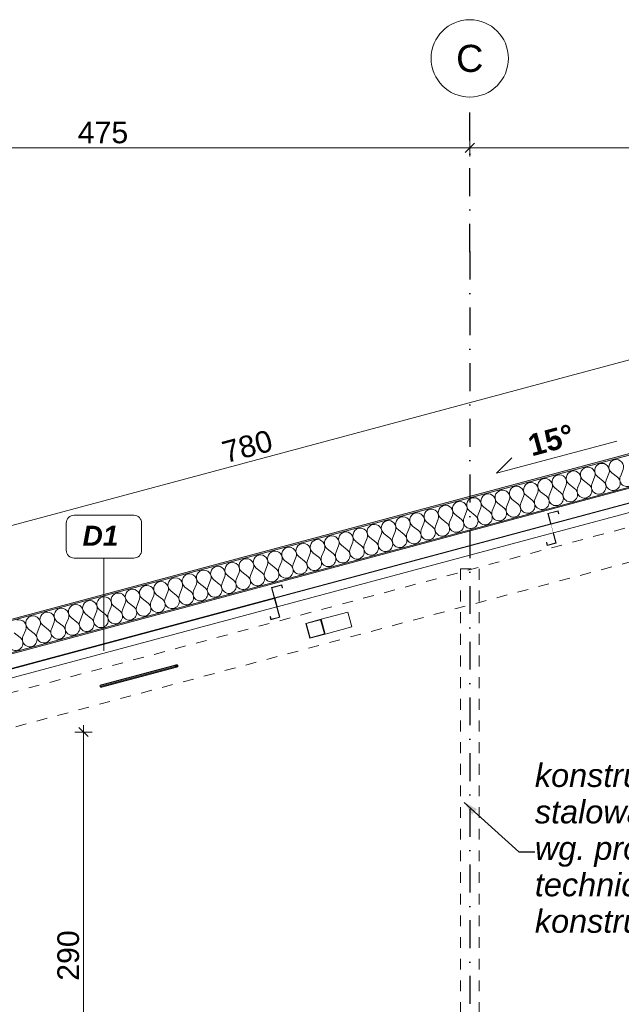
# Model space of a CAD drawing. Header units: millimetres. Extents: x -12989 to 381814, y -50461 to 30884.
# Tile 54 of 111: x 365624 to 369516, y -41825 to -35461. Entities that reach past the tile are written whole.
import ezdxf
from ezdxf.enums import TextEntityAlignment as Align

# ---------------------------------------------------------------- set-up
doc = ezdxf.new("R2010")
doc.units = ezdxf.units.MM
doc.header["$MEASUREMENT"] = 0
for name, pattern in [('Kropki i Kreski', [360, 180, -90, 0, -90]), ('Przerywana Krótka I 01 I WSC', [140, 70, -70]), ('Wipeout_Contour', [1000, 0, -1000])]:
    doc.linetypes.add(name, pattern=pattern)
for name, color, linetype, lineweight in [('0_Nr_pióra__1', 7, 'Continuous', 13), ('0_Nr_pióra__223', 7, 'Continuous', 13), ('0_Nr_pióra__41', 7, 'Continuous', 15), ('A_OZN_ODNOSNIKI_Nr_pióra__6', 7, 'Continuous', 13), ('A_OZN_ODNOSNIKI_Nr_pióra__85', 7, 'Continuous', 13), ('A_OZN_OPIS_Nr_pióra__1', 7, 'Continuous', 13), ('AS_Belki.Import IFC_Nr_pióra__1', 7, 'Continuous', 13), ('AS_Belki.Import IFC_Nr_pióra__90', 7, 'Continuous', 13), ('Nowe_A__DACHY_Nr_pióra__52', 7, 'Continuous', 15), ('Nowe_A__DACHY_Nr_pióra__72', 7, 'Continuous', 13), ('Nowe_A_OZN_ODNOSNIKI_Nr_pióra__6', 7, 'Continuous', 13), ('Nowe_A_OZN_ODNOSNIKI_Nr_pióra__85', 7, 'Continuous', 13), ('Nowe_A_WYM_Nr_pióra__1', 7, 'Continuous', 13), ('Nowe_A_WYM_Nr_pióra__45', 7, 'Continuous', 15), ('Nowe_A_WYM_Nr_pióra__85', 7, 'Continuous', 13), ('Nowe_Warstwa IFC.Import IFC_Nr_pióra__1', 7, 'Continuous', 13), ('Nowe_Warstwa IFC.Import IFC_Nr_pióra__25', 7, 'Continuous', 25), ('Nowe_Warstwa IFC.Import IFC_Nr_pióra__7', 7, 'Continuous', 13)]:
    doc.layers.add(name, color=color, linetype=linetype, lineweight=lineweight)
for name, color, linetype in [('A_OZN_ODNOSNIKI', 7, 'Continuous'), ('AS_Belki.Import IFC', 7, 'Continuous'), ('Nowe_A__DACHY', 7, 'Continuous'), ('Nowe_A_WYM', 7, 'Continuous'), ('Nowe_Warstwa IFC.Import IFC', 7, 'Continuous')]:
    doc.layers.add(name, color=color, linetype=linetype)
doc.layers.add('Nowe_A__DACHY_Nr_pióra__162', color=7, linetype='Continuous', lineweight=5, true_color=0x6a6a6a)
doc.layers.add('Nowe_A__DACHY_Nr_pióra__174', color=7, linetype='Continuous', lineweight=5, true_color=0x6a6a6a)
doc.styles.add('STYL_AUTOMATYCZNY_1', font='arial.ttf')
doc.styles.add('STYL_AUTOMATYCZNY_2', font='arial.ttf')
doc.styles.add('STYL_AUTOMATYCZNY_4', font='arial.ttf')
doc.styles.add('STYL_AUTOMATYCZNY_7', font='arial.ttf')
doc.styles.add('STYL_AUTOMATYCZNY_8', font='arial.ttf')
doc.dimstyles.new('STYL_AUTOMATYCZNY__1', dxfattribs={"dimtxt": 139.999998, "dimasz": 57, "dimexe": 0.18, "dimexo": 0.0625, "dimgap": 0, "dimtad": 1, "dimtih": 1, "dimtoh": 1, "dimdec": 0, "dimlfac": 0.1, "dimzin": 0, "dimdsep": 46, "dimtxsty": 'STYL_AUTOMATYCZNY_4', "dimblk": 'ARROWHEAD_6', "dimblk1": 'ARROWHEAD_6', "dimblk2": 'ARROWHEAD_6', "dimcen": 0.09, "dimse1": 1, "dimse2": 1, "dimclrd": 7, "dimclre": 7, "dimclrt": 7, "dimadec": 0, "dimazin": 0, "dimtfac": 1, "dimtdec": 4, "dimtmove": 0, "dimatfit": 3, "dimfxl": 0, "dimtolj": 1, "dimtzin": 0, "dimarcsym": 0})
doc.dimstyles.new('STYL_AUTOMATYCZNY__2', dxfattribs={"dimtxt": 139.999998, "dimasz": 57, "dimexe": 0.18, "dimexo": 0.0625, "dimgap": 0, "dimtad": 1, "dimdec": 0, "dimlfac": 0.1, "dimzin": 0, "dimdsep": 46, "dimtxsty": 'STYL_AUTOMATYCZNY_4', "dimblk": 'ARROWHEAD_6', "dimblk1": 'ARROWHEAD_6', "dimblk2": 'ARROWHEAD_6', "dimcen": 0.09, "dimse1": 1, "dimse2": 1, "dimclrd": 7, "dimclre": 7, "dimclrt": 7, "dimadec": 0, "dimazin": 0, "dimtfac": 1, "dimtdec": 4, "dimtmove": 0, "dimatfit": 3, "dimfxl": 0, "dimtolj": 1, "dimtzin": 0, "dimarcsym": 0})
doc.dimstyles.new('STYL_AUTOMATYCZNY__3', dxfattribs={"dimtxt": 0.18, "dimasz": 91.2, "dimexe": 0.18, "dimexo": 0.0625, "dimgap": 0, "dimtad": 0, "dimtih": 1, "dimtoh": 1, "dimdec": 4, "dimzin": 0, "dimdsep": 46, "dimcen": 0.09, "dimadec": 0, "dimazin": 0, "dimtfac": 1, "dimtdec": 4, "dimtmove": 0, "dimatfit": 3, "dimldrblk": 'ARROWHEAD_5', "dimfxl": 0, "dimtolj": 1, "dimtzin": 0, "dimarcsym": 0})

# ---------------------------------------------------------------- blocks, each defined once
blk = doc.blocks.new('*X101', base_point=(363535.4, -45960.6))
at = {"layer": 'Nowe_A__DACHY_Nr_pióra__174', "color": 251, "linetype": 'Continuous', "lineweight": 5, "true_color": 0x6a6a6a}
for p, q in [((369509.4, -38413.2), (369527.1, -38369)), ((369307, -38467.4), (369269.5, -38438)), ((369325.4, -38462.5), (369343.1, -38418.3)), ((369399, -38442.8), (369361.5, -38413.4)), ((369417.4, -38437.8), (369435.1, -38393.6)), ((369491, -38418.1), (369453.5, -38388.7)), ((369049.4, -38536.4), (369067.1, -38492.2)), ((369123, -38516.7), (369085.5, -38487.3)), ((369141.4, -38511.8), (369159.1, -38467.6)), ((369215, -38492.1), (369177.5, -38462.7)), ((369233.4, -38487.1), (369251.1, -38442.9)), ((368773.4, -38610.4), (368791.2, -38566.2)), ((368847, -38590.7), (368809.5, -38561.2)), ((368865.4, -38585.7), (368883.1, -38541.5)), ((368939, -38566), (368901.5, -38536.6)), ((368957.4, -38561.1), (368975.1, -38516.9)), ((369031, -38541.4), (368993.5, -38511.9)), ((368589.4, -38659.7), (368607.2, -38615.5)), ((368663, -38639.9), (368625.6, -38610.5)), ((368681.4, -38635), (368699.2, -38590.8)), ((368755, -38615.3), (368717.6, -38585.9)), ((368313.4, -38733.6), (368331.2, -38689.4)), ((368387, -38713.9), (368349.6, -38684.5)), ((368405.4, -38709), (368423.2, -38664.8)), ((368479, -38689.2), (368441.6, -38659.8)), ((368497.4, -38684.3), (368515.2, -38640.1)), ((368571, -38664.6), (368533.6, -38635.2)), ((368111.1, -38787.8), (368073.6, -38758.4)), ((368129.5, -38782.9), (368147.2, -38738.7)), ((368203.1, -38763.2), (368165.6, -38733.8)), ((368221.5, -38758.3), (368239.2, -38714.1)), ((368295, -38738.5), (368257.6, -38709.1)), ((367853.5, -38856.9), (367871.2, -38812.7)), ((367927.1, -38837.1), (367889.6, -38807.7)), ((367945.5, -38832.2), (367963.2, -38788)), ((368019.1, -38812.5), (367981.6, -38783.1)), ((368037.5, -38807.6), (368055.2, -38763.4)), ((367651.1, -38911.1), (367613.6, -38881.7)), ((367669.5, -38906.2), (367687.2, -38862)), ((367743.1, -38886.4), (367705.6, -38857)), ((367761.5, -38881.5), (367779.2, -38837.3)), ((367835.1, -38861.8), (367797.6, -38832.4)), ((367393.5, -38980.1), (367411.3, -38935.9)), ((367467.1, -38960.4), (367429.7, -38931)), ((367485.5, -38955.5), (367503.2, -38911.3)), ((367559.1, -38935.7), (367521.6, -38906.3)), ((367577.5, -38930.8), (367595.2, -38886.6)), ((367117.5, -39054.1), (367135.3, -39009.9)), ((367191.1, -39034.3), (367153.7, -39004.9)), ((367209.5, -39029.4), (367227.3, -38985.2)), ((367283.1, -39009.7), (367245.7, -38980.3)), ((367301.5, -39004.8), (367319.3, -38960.6)), ((367375.1, -38985), (367337.7, -38955.6)), ((366933.6, -39103.4), (366951.3, -39059.2)), ((367007.1, -39083.6), (366969.7, -39054.2)), ((367025.5, -39078.7), (367043.3, -39034.5)), ((367099.1, -39059), (367061.7, -39029.6)), ((366657.6, -39177.3), (366675.3, -39133.1)), ((366731.2, -39157.6), (366693.7, -39128.2)), ((366749.6, -39152.7), (366767.3, -39108.5)), ((366823.2, -39132.9), (366785.7, -39103.5)), ((366841.6, -39128), (366859.3, -39083.8)), ((366915.2, -39108.3), (366877.7, -39078.9)), ((366455.2, -39231.5), (366417.7, -39202.1)), ((366473.6, -39226.6), (366491.3, -39182.4)), ((366547.2, -39206.9), (366509.7, -39177.5)), ((366565.6, -39202), (366583.3, -39157.8)), ((366639.2, -39182.2), (366601.7, -39152.8)), ((366197.6, -39300.6), (366215.3, -39256.4)), ((366271.2, -39280.8), (366233.7, -39251.4)), ((366289.6, -39275.9), (366307.3, -39231.7)), ((366363.2, -39256.2), (366325.7, -39226.8)), ((366381.6, -39251.3), (366399.3, -39207.1)), ((365921.6, -39374.5), (365939.4, -39330.3)), ((365995.2, -39354.8), (365957.8, -39325.4)), ((366013.6, -39349.9), (366031.4, -39305.7)), ((366087.2, -39330.1), (366049.8, -39300.7)), ((366105.6, -39325.2), (366123.4, -39281)), ((366179.2, -39305.5), (366141.8, -39276.1)), ((365737.6, -39423.8), (365755.4, -39379.6)), ((365811.2, -39404.1), (365773.8, -39374.7)), ((365829.6, -39399.2), (365847.4, -39355)), ((365903.2, -39379.4), (365865.8, -39350)), ((365627.3, -39453.4), (365589.8, -39424)), ((365645.7, -39448.5), (365663.4, -39404.3)), ((365719.2, -39428.7), (365681.8, -39399.3))]:
    blk.add_line(p, q, dxfattribs=at)
for centre, start, end in [((369482.9, -38351.2), 105, 231.8699), ((369482.9, -38351.2), 338.1301, 105), ((369298.9, -38400.5), 105, 231.8699), ((369298.9, -38400.5), 338.1301, 105), ((369390.9, -38375.9), 105, 231.8699), ((369390.9, -38375.9), 338.1301, 105), ((369022.9, -38474.5), 105, 231.8699), ((369022.9, -38474.5), 338.1301, 105), ((369114.9, -38449.8), 105, 231.8699), ((369114.9, -38449.8), 338.1301, 105), ((369206.9, -38425.2), 105, 231.8699), ((369206.9, -38425.2), 338.1301, 105), ((369461.6, -38455.6), 158.1301, 51.8699), ((369553.5, -38430.9), 158.1301, 51.8699), ((368747, -38548.4), 105, 231.8699), ((368747, -38548.4), 338.1301, 105), ((368839, -38523.8), 105, 231.8699), ((368839, -38523.8), 338.1301, 105), ((368930.9, -38499.1), 105, 231.8699), ((368930.9, -38499.1), 338.1301, 105), ((369185.6, -38529.5), 158.1301, 51.8699), ((369277.6, -38504.9), 158.1301, 51.8699), ((369369.6, -38480.2), 158.1301, 51.8699), ((368563, -38597.7), 105, 231.8699), ((368563, -38597.7), 338.1301, 105), ((368655, -38573.1), 105, 231.8699), ((368655, -38573.1), 338.1301, 105), ((368909.6, -38603.5), 158.1301, 51.8699), ((369001.6, -38578.8), 158.1301, 51.8699), ((369093.6, -38554.2), 158.1301, 51.8699), ((368287, -38671.7), 105, 231.8699), ((368287, -38671.7), 338.1301, 105), ((368379, -38647), 105, 231.8699), ((368379, -38647), 338.1301, 105), ((368471, -38622.4), 105, 231.8699), ((368471, -38622.4), 338.1301, 105), ((368725.6, -38652.8), 158.1301, 51.8699), ((368817.6, -38628.1), 158.1301, 51.8699), ((368103, -38721), 105, 231.8699), ((368103, -38721), 338.1301, 105), ((368195, -38696.3), 105, 231.8699), ((368195, -38696.3), 338.1301, 105), ((368449.6, -38726.7), 158.1301, 51.8699), ((368541.6, -38702.1), 158.1301, 51.8699), ((368633.6, -38677.4), 158.1301, 51.8699), ((367827, -38794.9), 105, 231.8699), ((367827, -38794.9), 338.1301, 105), ((367919, -38770.3), 105, 231.8699), ((367919, -38770.3), 338.1301, 105), ((368011, -38745.6), 105, 231.8699), ((368011, -38745.6), 338.1301, 105), ((368265.6, -38776), 158.1301, 51.8699), ((368357.6, -38751.4), 158.1301, 51.8699), ((367551.1, -38868.9), 338.1301, 105), ((367643, -38844.2), 105, 231.8699), ((367643, -38844.2), 338.1301, 105), ((367735, -38819.6), 105, 231.8699), ((367735, -38819.6), 338.1301, 105), ((367989.7, -38850), 158.1301, 51.8699), ((368081.7, -38825.3), 158.1301, 51.8699), ((368173.7, -38800.7), 158.1301, 51.8699), ((367367.1, -38918.2), 105, 231.8699), ((367367.1, -38918.2), 338.1301, 105), ((367459.1, -38893.5), 105, 231.8699), ((367459.1, -38893.5), 338.1301, 105), ((367551.1, -38868.9), 105, 231.8699), ((367805.7, -38899.3), 158.1301, 51.8699), ((367897.7, -38874.6), 158.1301, 51.8699), ((367091.1, -38992.1), 105, 231.8699), ((367091.1, -38992.1), 338.1301, 105), ((367183.1, -38967.5), 105, 231.8699), ((367183.1, -38967.5), 338.1301, 105), ((367275.1, -38942.8), 105, 231.8699), ((367275.1, -38942.8), 338.1301, 105), ((367529.7, -38973.2), 158.1301, 51.8699), ((367621.7, -38948.6), 158.1301, 51.8699), ((367713.7, -38923.9), 158.1301, 51.8699), ((366907.1, -39041.4), 105, 231.8699), ((366907.1, -39041.4), 338.1301, 105), ((366999.1, -39016.8), 105, 231.8699), ((366999.1, -39016.8), 338.1301, 105), ((367253.7, -39047.1), 158.1301, 51.8699), ((367345.7, -39022.5), 158.1301, 51.8699), ((367437.7, -38997.8), 158.1301, 51.8699), ((366631.1, -39115.4), 105, 231.8699), ((366631.1, -39115.4), 338.1301, 105), ((366723.1, -39090.7), 105, 231.8699), ((366723.1, -39090.7), 338.1301, 105), ((366815.1, -39066.1), 105, 231.8699), ((366815.1, -39066.1), 338.1301, 105), ((367069.7, -39096.4), 158.1301, 51.8699), ((367161.7, -39071.8), 158.1301, 51.8699), ((366447.1, -39164.7), 105, 231.8699), ((366447.1, -39164.7), 338.1301, 105), ((366539.1, -39140), 105, 231.8699), ((366539.1, -39140), 338.1301, 105), ((366793.8, -39170.4), 158.1301, 51.8699), ((366885.8, -39145.7), 158.1301, 51.8699), ((366977.7, -39121.1), 158.1301, 51.8699), ((366171.2, -39238.6), 105, 231.8699), ((366171.2, -39238.6), 338.1301, 105), ((366263.1, -39214), 105, 231.8699), ((366263.1, -39214), 338.1301, 105), ((366355.1, -39189.3), 105, 231.8699), ((366355.1, -39189.3), 338.1301, 105), ((366609.8, -39219.7), 158.1301, 51.8699), ((366701.8, -39195), 158.1301, 51.8699), ((365895.2, -39312.6), 105, 231.8699), ((365895.2, -39312.6), 338.1301, 105), ((365987.2, -39287.9), 105, 231.8699), ((365987.2, -39287.9), 338.1301, 105), ((366079.2, -39263.3), 105, 231.8699), ((366079.2, -39263.3), 338.1301, 105), ((366333.8, -39293.6), 158.1301, 51.8699), ((366425.8, -39269), 158.1301, 51.8699), ((366517.8, -39244.3), 158.1301, 51.8699), ((365711.2, -39361.9), 105, 231.8699), ((365711.2, -39361.9), 338.1301, 105), ((365803.2, -39337.2), 105, 231.8699), ((365803.2, -39337.2), 338.1301, 105), ((366057.8, -39367.6), 158.1301, 51.8699), ((366149.8, -39342.9), 158.1301, 51.8699), ((366241.8, -39318.3), 158.1301, 51.8699), ((365619.2, -39386.5), 338.1301, 105), ((365873.8, -39416.9), 158.1301, 51.8699), ((365965.8, -39392.2), 158.1301, 51.8699), ((365597.9, -39490.8), 158.1301, 51.8699), ((365689.8, -39466.2), 158.1301, 51.8699), ((365781.8, -39441.5), 158.1301, 51.8699)]:
    blk.add_arc(centre, 47.6, start, end, dxfattribs=at)
blk = doc.blocks.new('*X102', base_point=(363535.4, -45960.6))
at = {"layer": 'Nowe_A__DACHY_Nr_pióra__162', "linetype": 'Continuous', "lineweight": 5, "true_color": 0x6a6a6a}
blk.add_hatch(color=251, dxfattribs=at).paths.add_polyline_path([(363505.4, -40113), (371035.4, -38095.3), (371035.4, -38088.1), (363505.4, -40105.7)])
blk = doc.blocks.new('ElemPrzekroju_85_1', base_point=(363535.4, -45960.6))
at = {"layer": 'Nowe_A__DACHY_Nr_pióra__162', "linetype": 'Continuous', "lineweight": 0, "true_color": 0x353535}
blk.add_hatch(color=250, dxfattribs=at).paths.add_polyline_path([(363505.4, -39898.7), (371035.4, -37881), (371035.4, -37870.7), (363505.4, -39888.3)])
at = {"color": 254, "linetype": 'Wipeout_Contour', "lineweight": 0, "ltscale": 1477349.010980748}
blk.add_wipeout([(371035.4, -37881), (363505.4, -39898.7), (363505.4, -40105.7), (371035.4, -38088.1)], dxfattribs=at).dxf.layer = 'Nowe_A__DACHY'
at = {"layer": 'Nowe_A__DACHY', "lineweight": 0}
blk.add_blockref('*X101', (363535.4, -45960.6), dxfattribs=at)
at = {"color": 254, "linetype": 'Wipeout_Contour', "lineweight": 0, "ltscale": 1477394.281403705}
blk.add_wipeout([(363505.4, -40113), (371035.4, -38095.3), (371035.4, -38088.1), (363505.4, -40105.7)], dxfattribs=at).dxf.layer = 'Nowe_A__DACHY'
at = {"layer": 'Nowe_A__DACHY_Nr_pióra__52', "color": 7, "linetype": 'Continuous', "lineweight": 15}
for p, q in [((371035.4, -37870.7), (363505.4, -39888.3)), ((371035.4, -37881), (363505.4, -39898.7)), ((371035.4, -38088.1), (363505.4, -40105.7))]:
    blk.add_line(p, q, dxfattribs=at)
at = {"layer": 'Nowe_A__DACHY_Nr_pióra__72', "color": 7, "linetype": 'Continuous', "lineweight": 13}
blk.add_line((370385.3, -38269.5), (363685.4, -40064.8), dxfattribs=at)
at = {"layer": 'Nowe_A__DACHY', "lineweight": 0}
blk.add_blockref('*X102', (363535.4, -45960.6), dxfattribs=at)
blk = doc.blocks.new('ElemPrzekroju_99_1', base_point=(363535.4, -45960.6))
at = {"color": 254, "linetype": 'Wipeout_Contour', "lineweight": 0, "ltscale": 1478570.205859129}
blk.add_wipeout([(367478.5, -39364.5), (367502.8, -39455.3), (367595.6, -39430.4), (367571.2, -39339.6)], dxfattribs=at).dxf.layer = 'AS_Belki.Import IFC'
at = {"layer": 'AS_Belki.Import IFC_Nr_pióra__1', "color": 7, "linetype": 'Continuous', "lineweight": 13}
for p, q in [((367474.7, -39362.4), (367500.6, -39459)), ((367478.5, -39364.5), (367502.8, -39455.3))]:
    blk.add_line(p, q, dxfattribs=at)
at = {"color": 254, "linetype": 'Wipeout_Contour', "lineweight": 0, "ltscale": 1479097.187646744}
blk.add_wipeout([(367573.4, -39335.9), (367599.3, -39432.5), (367773.4, -39385.9), (367747.5, -39289.3)], dxfattribs=at).dxf.layer = 'AS_Belki.Import IFC'
at = {"layer": 'AS_Belki.Import IFC', "linetype": 'Continuous', "lineweight": 0, "true_color": 0x000000}
h = blk.add_hatch(color=18, dxfattribs=at)
h.paths.add_polyline_path([(367474.7, -39362.4), (367500.6, -39459), (367599.3, -39432.5), (367573.4, -39335.9)])
h.paths.add_polyline_path([(367595.6, -39430.4), (367502.8, -39455.3), (367478.5, -39364.5), (367571.2, -39339.6)], flags=0)
at = {"layer": 'AS_Belki.Import IFC_Nr_pióra__1', "color": 7, "linetype": 'Continuous', "lineweight": 13}
for p, q in [((367573.4, -39335.9), (367474.7, -39362.4)), ((367571.2, -39339.6), (367478.5, -39364.5)), ((367571.2, -39339.6), (367595.6, -39430.4)), ((367573.4, -39335.9), (367599.3, -39432.5)), ((367599.3, -39432.5), (367500.6, -39459)), ((367595.6, -39430.4), (367502.8, -39455.3))]:
    blk.add_line(p, q, dxfattribs=at)
at = {"layer": 'AS_Belki.Import IFC_Nr_pióra__90', "color": 7, "linetype": 'Continuous', "lineweight": 13}
for p, q in [((367747.5, -39289.3), (367573.4, -39335.9)), ((367773.4, -39385.9), (367747.5, -39289.3)), ((367773.4, -39385.9), (367599.3, -39432.5))]:
    blk.add_line(p, q, dxfattribs=at)
blk = doc.blocks.new('ElemPrzekroju_110_1', base_point=(363535.4, -45960.6))
at = {"color": 254, "linetype": 'Wipeout_Contour', "lineweight": 0, "ltscale": 1473986.666693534}
blk.add_wipeout([(367272.8, -39201.1), (367272.1, -39198.2), (365487, -39676.5), (365487.8, -39679.4)], dxfattribs=at).dxf.layer = 'AS_Belki.Import IFC'
at = {"color": 254, "linetype": 'Wipeout_Contour', "lineweight": 0, "ltscale": 1474029.96048949}
blk.add_wipeout([(367287.6, -39256.2), (367272.8, -39201.1), (365487.8, -39679.4), (365502.6, -39734.5)], dxfattribs=at).dxf.layer = 'AS_Belki.Import IFC'
at = {"layer": 'AS_Belki.Import IFC_Nr_pióra__90', "color": 7, "linetype": 'Continuous', "lineweight": 13}
for p, q in [((365487, -39676.5), (367272.1, -39198.2)), ((365487.8, -39679.4), (367272.8, -39201.1)), ((365502.6, -39734.5), (367287.6, -39256.2))]:
    blk.add_line(p, q, dxfattribs=at)
blk = doc.blocks.new('ElemPrzekroju_113_1', base_point=(363535.4, -45960.6))
at = {"layer": 'AS_Belki.Import IFC', "linetype": 'Continuous', "lineweight": 0, "true_color": 0x000000}
blk.add_hatch(color=18, dxfattribs=at).paths.add_polyline_path([(369111.8, -38653.5), (369106.6, -38634.2), (369040.9, -38651.8), (369092.2, -38843), (369038.1, -38857.5), (369033.4, -38840.2), (369031.5, -38840.7), (369036.7, -38860), (369094.6, -38844.5), (369043.4, -38653.2), (369105.2, -38636.6), (369109.8, -38654)])
at = {"layer": 'AS_Belki.Import IFC_Nr_pióra__1', "color": 7, "linetype": 'Continuous', "lineweight": 13}
for p, q in [((369106.6, -38634.2), (369040.9, -38651.8)), ((369040.9, -38651.8), (369092.2, -38843)), ((369105.2, -38636.6), (369043.4, -38653.2)), ((369043.4, -38653.2), (369094.6, -38844.5)), ((369105.2, -38636.6), (369109.8, -38654)), ((369106.6, -38634.2), (369111.8, -38653.5)), ((369111.8, -38653.5), (369109.8, -38654)), ((369033.4, -38840.2), (369031.5, -38840.7)), ((369031.5, -38840.7), (369036.7, -38860)), ((369033.4, -38840.2), (369038.1, -38857.5)), ((369094.6, -38844.5), (369036.7, -38860)), ((369092.2, -38843), (369038.1, -38857.5))]:
    blk.add_line(p, q, dxfattribs=at)
blk = doc.blocks.new('ElemPrzekroju_118_1', base_point=(363535.4, -45960.6))
at = {"color": 254, "linetype": 'Wipeout_Contour', "lineweight": 0, "ltscale": 1474141.881063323}
blk.add_wipeout([(366145.5, -39764.4), (366631.1, -39634.3), (366636.9, -39630.3), (366151.2, -39760.5)], dxfattribs=at).dxf.layer = 'AS_Belki.Import IFC'
at = {"color": 254, "linetype": 'Wipeout_Contour', "lineweight": 0, "ltscale": 1474130.351705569}
blk.add_wipeout([(366145.5, -39764.4), (366144.3, -39770.6), (366630, -39640.5), (366631.1, -39634.3)], dxfattribs=at).dxf.layer = 'AS_Belki.Import IFC'
at = {"color": 254, "linetype": 'Wipeout_Contour', "lineweight": 0, "ltscale": 1474138.528778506}
blk.add_wipeout([(366144.3, -39770.6), (366148.4, -39775.4), (366634.1, -39645.2), (366630, -39640.5)], dxfattribs=at).dxf.layer = 'AS_Belki.Import IFC'
at = {"color": 254, "linetype": 'Wipeout_Contour', "lineweight": 0, "ltscale": 1474161.622054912}
blk.add_wipeout([(366634.1, -39645.2), (366148.4, -39775.4), (366155.4, -39775.9), (366641, -39645.8)], dxfattribs=at).dxf.layer = 'AS_Belki.Import IFC'
at = {"layer": 'AS_Belki.Import IFC', "linetype": 'Continuous', "lineweight": 0, "true_color": 0x000000}
blk.add_hatch(color=18, dxfattribs=at).paths.add_polyline_path([(366630, -39640.5), (366634.1, -39645.2), (366641, -39645.8), (366646.8, -39641.8), (366647.9, -39635.7), (366643.8, -39630.9), (366636.9, -39630.3), (366631.1, -39634.3)])
at = {"layer": 'AS_Belki.Import IFC_Nr_pióra__1', "color": 7, "linetype": 'Continuous', "lineweight": 13}
for p, q in [((366631.1, -39634.3), (366630, -39640.5)), ((366630, -39640.5), (366634.1, -39645.2)), ((366636.9, -39630.3), (366631.1, -39634.3)), ((366634.1, -39645.2), (366641, -39645.8)), ((366636.9, -39630.3), (366643.8, -39630.9)), ((366646.8, -39641.8), (366641, -39645.8)), ((366643.8, -39630.9), (366647.9, -39635.7)), ((366647.9, -39635.7), (366646.8, -39641.8))]:
    blk.add_line(p, q, dxfattribs=at)
at = {"layer": 'AS_Belki.Import IFC_Nr_pióra__90', "color": 7, "linetype": 'Continuous', "lineweight": 13}
for p, q in [((366144.3, -39770.6), (366630, -39640.5)), ((366145.5, -39764.4), (366631.1, -39634.3)), ((366148.4, -39775.4), (366634.1, -39645.2)), ((366151.2, -39760.5), (366636.9, -39630.3)), ((366155.4, -39775.9), (366641, -39645.8)), ((366145.5, -39764.4), (366144.3, -39770.6)), ((366148.4, -39775.4), (366144.3, -39770.6)), ((366151.2, -39760.5), (366145.5, -39764.4)), ((366155.4, -39775.9), (366148.4, -39775.4))]:
    blk.add_line(p, q, dxfattribs=at)
blk = doc.blocks.new('ElemPrzekroju_119_1', base_point=(363535.4, -45960.6))
at = {"color": 254, "linetype": 'Wipeout_Contour', "lineweight": 0, "ltscale": 1480890.875727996}
blk.add_wipeout([(369059, -38719.4), (367274, -39197.7), (367274.8, -39200.6), (369059.8, -38722.3)], dxfattribs=at).dxf.layer = 'AS_Belki.Import IFC'
at = {"color": 254, "linetype": 'Wipeout_Contour', "lineweight": 0, "ltscale": 1480933.967692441}
blk.add_wipeout([(367274.8, -39200.6), (367289.5, -39255.7), (369074.6, -38777.4), (369059.8, -38722.3)], dxfattribs=at).dxf.layer = 'AS_Belki.Import IFC'
at = {"layer": 'AS_Belki.Import IFC_Nr_pióra__90', "color": 7, "linetype": 'Continuous', "lineweight": 13}
for p, q in [((367274, -39197.7), (369059, -38719.4)), ((367274.8, -39200.6), (369059.8, -38722.3)), ((367289.5, -39255.7), (369074.6, -38777.4))]:
    blk.add_line(p, q, dxfattribs=at)
blk = doc.blocks.new('ElemPrzekroju_121_1', base_point=(363535.4, -45960.6))
at = {"color": 254, "linetype": 'Wipeout_Contour', "lineweight": 0, "ltscale": 1490649.946061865}
blk.add_wipeout([(370846, -38240.6), (370535.3, -38323.9), (370535.3, -38327), (370846.8, -38243.5)], dxfattribs=at).dxf.layer = 'AS_Belki.Import IFC'
at = {"color": 254, "linetype": 'Wipeout_Contour', "lineweight": 0, "ltscale": 1486907.878413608}
blk.add_wipeout([(369061.7, -38721.8), (370385.3, -38367.2), (370385.3, -38364), (369061, -38718.9)], dxfattribs=at).dxf.layer = 'AS_Belki.Import IFC'
at = {"color": 254, "linetype": 'Wipeout_Contour', "lineweight": 0, "ltscale": 2236312.495856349}
blk.add_wipeout([(370846.8, -38243.5), (370535.3, -38327), (370535.3, -38386), (370854.8, -38300.4), (370850.8, -38300.4), (370850.8, -38258.4)], dxfattribs=at).dxf.layer = 'AS_Belki.Import IFC'
at = {"color": 254, "linetype": 'Wipeout_Contour', "lineweight": 0, "ltscale": 1486935.769412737}
blk.add_wipeout([(369076.5, -38776.8), (370385.3, -38426.2), (370385.3, -38367.2), (369061.7, -38721.8)], dxfattribs=at).dxf.layer = 'AS_Belki.Import IFC'
at = {"layer": 'AS_Belki.Import IFC_Nr_pióra__90', "color": 7, "linetype": 'Continuous', "lineweight": 13}
for p, q in [((370535.3, -38323.9), (370846, -38240.6)), ((370535.3, -38327), (370846.8, -38243.5)), ((370535.3, -38386), (370854.8, -38300.4)), ((369061, -38718.9), (370385.3, -38364)), ((369061.7, -38721.8), (370385.3, -38367.2)), ((369076.5, -38776.8), (370385.3, -38426.2))]:
    blk.add_line(p, q, dxfattribs=at)
blk = doc.blocks.new('ElemPrzekroju_130_1', base_point=(363535.4, -45960.6))
at = {"layer": 'AS_Belki.Import IFC', "linetype": 'Continuous', "lineweight": 0, "true_color": 0x000000}
blk.add_hatch(color=18, dxfattribs=at).paths.add_polyline_path([(367324.8, -39132.3), (367319.6, -39113), (367254, -39130.6), (367305.2, -39321.9), (367251.1, -39336.4), (367246.4, -39319), (367244.5, -39319.5), (367249.7, -39338.8), (367307.6, -39323.3), (367256.4, -39132), (367318.2, -39115.5), (367322.9, -39132.8)])
at = {"layer": 'AS_Belki.Import IFC_Nr_pióra__1', "color": 7, "linetype": 'Continuous', "lineweight": 13}
for p, q in [((367319.6, -39113), (367254, -39130.6)), ((367254, -39130.6), (367305.2, -39321.9)), ((367318.2, -39115.5), (367256.4, -39132)), ((367256.4, -39132), (367307.6, -39323.3)), ((367318.2, -39115.5), (367322.9, -39132.8)), ((367319.6, -39113), (367324.8, -39132.3)), ((367324.8, -39132.3), (367322.9, -39132.8)), ((367246.4, -39319), (367244.5, -39319.5)), ((367244.5, -39319.5), (367249.7, -39338.8)), ((367246.4, -39319), (367251.1, -39336.4)), ((367307.6, -39323.3), (367249.7, -39338.8)), ((367305.2, -39321.9), (367251.1, -39336.4))]:
    blk.add_line(p, q, dxfattribs=at)
blk = doc.blocks.new('Standardowy znacznik osi[5]_1', base_point=(368535.4, -35960.6))
at = {"layer": 'Nowe_Warstwa IFC.Import IFC_Nr_pióra__25', "color": 7, "linetype": 'Kropki i Kreski', "lineweight": 25}
for q in [(368535.4, -35960.6), (368535.4, -48960.6)]:
    blk.add_line((368535.4, -36960.6), q, dxfattribs=at)
blk.add_point((368535.4, -36960.6), dxfattribs=at)
blk.add_point((368535.4, -36960.6), dxfattribs=at)
at = {"layer": 'Nowe_Warstwa IFC.Import IFC_Nr_pióra__7', "color": 7, "linetype": 'Continuous', "lineweight": 13}
blk.add_circle((368535.4, -35710.6), 250, dxfattribs=at)
at = {"layer": 'Nowe_Warstwa IFC.Import IFC_Nr_pióra__1', "color": 7, "lineweight": 13, "style": 'STYL_AUTOMATYCZNY_1'}
for tag, p in [('AC_MarkerText_1_0', (368535.4, -35623.1)), ('AC_MarkerText_1_1', (368535.4, -50123.1))]:
    blk.add_attdef(tag, text='', height=175, rotation=360, dxfattribs=at).set_placement(p, align=Align.TOP_CENTER)
blk = doc.blocks.new('Linia_1_1', base_point=(369487.3, -38184))
at = {"layer": '0_Nr_pióra__1', "color": 7, "linetype": 'Continuous', "lineweight": 13}
blk.add_line((369487.3, -38184), (368708.7, -38392.6), dxfattribs=at)
at = {"layer": '0_Nr_pióra__41', "color": 7, "linetype": 'Continuous', "lineweight": 15}
blk.add_line((368708.7, -38392.6), (368807.7, -38293.6), dxfattribs=at)
blk = doc.blocks.new('*D196', base_point=(363535.4, -45960.6))
at = {"layer": 'Nowe_A_WYM_Nr_pióra__45', "color": 7, "linetype": 'Continuous', "lineweight": 15}
for p, q in [((370863.1, -37343.4), (370905.5, -37269.9)), ((363375.5, -39287.5), (363333.1, -39361))]:
    blk.add_line(p, q, dxfattribs=at)
at = {"layer": 'Nowe_A_WYM_Nr_pióra__85', "color": 7, "linetype": 'Continuous', "lineweight": 13}
for p, q in [((370898.8, -37361), (370869.7, -37252.3)), ((363354.3, -39324.3), (370884.3, -37306.6)), ((370884.3, -37306.6), (370927.7, -37295)), ((363310.8, -39335.9), (363354.3, -39324.3)), ((363368.8, -39378.6), (363339.7, -39270))]:
    blk.add_line(p, q, dxfattribs=at)
at = {"layer": 'Nowe_A_WYM_Nr_pióra__1', "color": 7, "lineweight": 13, "insert": (366957.3, -38329.9), "char_height": 140, "attachment_point": 7, "rotation": 15, "style": 'STYL_AUTOMATYCZNY_4'}
blk.add_mtext('\\A1;{\\pql;\\fArial|b0|i0|c238|p0;\\W1.000000;780}', dxfattribs=at)
blk = doc.blocks.new('ARROWHEAD_6')
at = {"color": 0, "linetype": 'Continuous', "lineweight": 0}
for p, q in [((0, 0), (-1, 0)), ((-0.5, -0.5), (0.5, 0.5))]:
    blk.add_line(p, q, dxfattribs=at)
blk = doc.blocks.new('*D198', base_point=(363535.4, -45960.6))
at = {"layer": 'Nowe_A_WYM_Nr_pióra__45', "color": 7, "linetype": 'Continuous', "lineweight": 15}
for p, q in [((362283.3, -37900.7), (362223.3, -37840.7)), ((362223.3, -45950.6), (362283.3, -46010.6))]:
    blk.add_line(p, q, dxfattribs=at)
at = {"layer": 'Nowe_A_WYM_Nr_pióra__85', "color": 7, "linetype": 'Continuous', "lineweight": 13}
for p, q in [((362253.3, -37870.7), (362253.3, -37825.7)), ((362309.5, -37870.7), (362197, -37870.7)), ((362253.3, -45980.6), (362253.3, -37870.7)), ((362309.5, -45980.6), (362197, -45980.6)), ((362253.3, -46025.6), (362253.3, -45980.6))]:
    blk.add_line(p, q, dxfattribs=at)
at = {"layer": 'Nowe_A_WYM_Nr_pióra__1', "color": 7, "lineweight": 13, "insert": (362225.3, -42078.7), "char_height": 140, "attachment_point": 7, "rotation": 90, "style": 'STYL_AUTOMATYCZNY_4'}
blk.add_mtext('\\A1;{\\pql;\\fArial|b0|i0|c238|p0;\\W1.000000;811}', dxfattribs=at)
blk = doc.blocks.new('*D204', base_point=(363535.4, -45960.6))
at = {"layer": 'Nowe_A_WYM_Nr_pióra__45', "color": 7, "linetype": 'Continuous', "lineweight": 15}
for p, q in [((366068.1, -40094.8), (366008.1, -40034.8)), ((366008.1, -42930.6), (366068.1, -42990.6))]:
    blk.add_line(p, q, dxfattribs=at)
at = {"layer": 'Nowe_A_WYM_Nr_pióra__85', "color": 7, "linetype": 'Continuous', "lineweight": 13}
for p, q in [((366038.1, -40064.8), (366038.1, -40019.8)), ((366094.3, -40064.8), (365981.8, -40064.8)), ((366038.1, -42960.6), (366038.1, -40064.8)), ((366094.3, -42960.6), (365981.8, -42960.6))]:
    blk.add_line(p, q, dxfattribs=at)
at = {"layer": 'Nowe_A_WYM_Nr_pióra__1', "color": 7, "lineweight": 13, "insert": (366010.1, -41672.8), "char_height": 140, "attachment_point": 7, "rotation": 90, "style": 'STYL_AUTOMATYCZNY_4'}
blk.add_mtext('\\A1;{\\pql;\\fArial|b0|i0|c238|p0;\\W1.000000;290}', dxfattribs=at)
blk = doc.blocks.new('*D206', base_point=(363535.4, -45960.6))
at = {"layer": 'Nowe_A_WYM_Nr_pióra__45', "color": 7, "linetype": 'Continuous', "lineweight": 15}
for p, q in [((363815.4, -36259.2), (363755.4, -36319.2)), ((368565.4, -36259.2), (368505.4, -36319.2))]:
    blk.add_line(p, q, dxfattribs=at)
at = {"layer": 'Nowe_A_WYM_Nr_pióra__85', "color": 7, "linetype": 'Continuous', "lineweight": 13}
for p, q in [((363785.4, -36345.4), (363785.4, -36232.9)), ((368535.4, -36345.4), (368535.4, -36232.9)), ((363740.4, -36289.2), (363785.4, -36289.2)), ((363785.4, -36289.2), (368535.4, -36289.2))]:
    blk.add_line(p, q, dxfattribs=at)
at = {"layer": 'Nowe_A_WYM_Nr_pióra__1', "color": 7, "lineweight": 13, "insert": (366000.2, -36261.2), "char_height": 140, "attachment_point": 7, "style": 'STYL_AUTOMATYCZNY_4'}
blk.add_mtext('\\A1;{\\pql;\\fArial|b0|i0|c238|p0;\\W1.000000;475}', dxfattribs=at)
blk = doc.blocks.new('*D207', base_point=(363535.4, -45960.6))
at = {"layer": 'Nowe_A_WYM_Nr_pióra__45', "color": 7, "linetype": 'Continuous', "lineweight": 15}
for p, q in [((368565.4, -36259.2), (368505.4, -36319.2)), ((373565.4, -36259.2), (373505.4, -36319.2))]:
    blk.add_line(p, q, dxfattribs=at)
at = {"layer": 'Nowe_A_WYM_Nr_pióra__85', "color": 7, "linetype": 'Continuous', "lineweight": 13}
for p, q in [((368535.4, -36345.4), (368535.4, -36232.9)), ((373535.4, -36345.4), (373535.4, -36232.9)), ((368535.4, -36289.2), (373535.4, -36289.2))]:
    blk.add_line(p, q, dxfattribs=at)
at = {"layer": 'Nowe_A_WYM_Nr_pióra__1', "color": 7, "lineweight": 13, "insert": (370875.2, -36261.2), "char_height": 140, "attachment_point": 7, "style": 'STYL_AUTOMATYCZNY_4'}
blk.add_mtext('\\A1;{\\pql;\\fArial|b0|i0|c238|p0;\\W1.000000;500}', dxfattribs=at)
blk = doc.blocks.new('ARROWHEAD_5')
at = {"linetype": 'Continuous', "lineweight": 0}
blk.add_hatch(color=0, dxfattribs=at).paths.add_polyline_path([(-1, 0.2679), (0, 0), (-1, -0.2679)])
at = {"color": 0, "linetype": 'Continuous', "lineweight": 0}
blk.add_line((0, 0), (-1, 0), dxfattribs=at)
blk = doc.blocks.new('Etykieta_9_1', base_point=(366169.6, -39240.3))
at = {"color": 254, "linetype": 'Wipeout_Contour', "lineweight": 0, "ltscale": 8837274.709897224}
blk.add_wipeout([(365976.9, -38940.3), (366362.3, -38940.3), (366362.3, -38940.3), (366387.9, -38933.5), (366406.6, -38914.8), (366413.4, -38889.3), (366413.4, -38889.3), (366413.4, -38715.1), (366413.4, -38715.1), (366406.6, -38689.6), (366387.9, -38670.9), (366362.3, -38664.1), (366362.3, -38664.1), (365976.9, -38664.1), (365976.9, -38664.1), (365951.4, -38670.9), (365932.7, -38689.6), (365925.8, -38715.1), (365925.8, -38715.1), (365925.8, -38889.3), (365925.8, -38889.3), (365932.7, -38914.8), (365951.4, -38933.5)], dxfattribs=at).dxf.layer = 'A_OZN_ODNOSNIKI'
at = {"layer": 'A_OZN_ODNOSNIKI_Nr_pióra__85', "color": 7, "linetype": 'Continuous', "lineweight": 13}
for p, q in [((366169.6, -38940.8), (366169.6, -38940.3)), ((366169.6, -39539.8), (366169.6, -38940.8))]:
    blk.add_line(p, q, dxfattribs=at)
at = {"layer": 'A_OZN_ODNOSNIKI_Nr_pióra__85', "color": 7, "linetype": 'Continuous', "lineweight": 13, "flags": 128}
blk.add_lwpolyline([(365976.9, -38940.3, -0.414214), (365925.8, -38889.3), (365925.8, -38715.1, -0.414214), (365976.9, -38664.1), (366362.3, -38664.1, -0.414214), (366413.4, -38715.1), (366413.4, -38889.3, -0.414214), (366362.3, -38940.3)], format="xyb", close=True, dxfattribs=at)
at = {"layer": 'A_OZN_ODNOSNIKI_Nr_pióra__6', "color": 7, "lineweight": 13, "insert": (366030.9, -38731.4), "char_height": 130, "attachment_point": 1, "style": 'STYL_AUTOMATYCZNY_8'}
blk.add_mtext('\\A1;{\\pql;\\pt0,6000;\\fArial|b1|i1|c238|p0;\\W1.000000;D1\\fArial|b1|i1|c238|p0;\\W1.000000;\\A1{\\H.66x;\\S^  ;}\\fArial|b1|i1|c238|p0;\\W1.000000;\\fArial|b1|i1|c238|p0;\\W1.000000;\\A1{\\H.66x;\\S^  ;}\\fArial|b1|i1|c238|p0;\\W1.000000; \\fArial|b1|i1|c238|p0;\\W1.000000;\\fArial|b1|i1|c238|p0;\\W1.000000;\\fArial|b1|i1|c238|p0;\\W1.000000;\\fArial|b1|i1|c238|p0;\\W1.000000;\\fArial|b1|i1|c238|p0;\\W1.000000;\\fArial|b1|i1|c238|p0;\\W1.000000;\\fArial|b1|i1|c238|p0;\\W1.000000;\\fArial|b1|i1|c238|p0;\\W1.000000;\\fArial|b1|i1|c238|p0;\\W1.000000;\\fArial|b1|i1|c238|p0;\\W1.000000;\\fArial|b1|i1|c238|p0;\\W1.000000;\\fArial|b1|i1|c238|p0;\\W1.000000;\\fArial|b1|i1|c238|p0;\\W1.000000;\\fArial|b1|i1|c238|p0;\\W1.000000;\\fArial|b1|i1|c238|p0;\\W1.000000;\\fArial|b1|i1|c238|p0;\\W1.000000;\\fArial|b1|i1|c238|p0;\\W1.000000;\\fArial|b1|i1|c238|p0;\\W1.000000;\\fArial|b1|i1|c238|p0;\\W1.000000;\\fArial|b1|i1|c238|p0;\\W1.000000;\\fArial|b1|i1|c238|p0;\\W1.000000;\\fArial|b1|i1|c238|p0;\\W1.000000;\\fArial|b1|i1|c238|p0;\\W1.000000;\\fArial|b1|i1|c238|p0;\\W1.000000;\\fArial|b1|i1|c238|p0;\\W1.000000;\\fArial|b1|i1|c238|p0;\\W1.000000;\\fArial|b1|i1|c238|p0;\\W1.000000;\\fArial|b1|i1|c238|p0;\\W1.000000;\\fArial|b1|i1|c238|p0;\\W1.000000;\\fArial|b1|i1|c238|p0;\\W1.000000;\\fArial|b1|i1|c238|p0;\\W1.000000;\\fArial|b1|i1|c238|p0;\\W1.000000;\\fArial|b1|i1|c238|p0;\\W1.000000;\\fArial|b1|i1|c238|p0;\\W1.000000;\\fArial|b1|i1|c238|p0;\\W1.000000;\\fArial|b1|i1|c238|p0;\\W1.000000;\\fArial|b1|i1|c238|p0;\\W1.000000;\\fArial|b1|i1|c238|p0;\\W1.000000;\\fArial|b1|i1|c238|p0;\\W1.000000;\\fArial|b1|i1|c238|p0;\\W1.000000;\\fArial|b1|i1|c238|p0;\\W1.000000;\\fArial|b1|i1|c238|p0;\\W1.000000;\\fArial|b1|i1|c238|p0;\\W1.000000;}', dxfattribs=at)

msp = doc.modelspace()

# ---------------------------------------------------------------- block references
at = {"layer": 'Nowe_A__DACHY', "lineweight": 0}
msp.add_blockref('ElemPrzekroju_85_1', (363535.4, -45960.6), dxfattribs=at)

# ---------------------------------------------------------------- texts
at = {"layer": 'Nowe_A_OZN_ODNOSNIKI_Nr_pióra__6', "color": 7, "linetype": 'Continuous', "lineweight": 13, "insert": (368956.8, -40838.7), "char_height": 150, "width": 1595.875, "attachment_point": 4, "line_spacing_factor": 0.942235, "style": 'STYL_AUTOMATYCZNY_7'}
msp.add_mtext('\\A1;{\\pql;\\fArial|b0|i1|c238|p0;\\W1.000000;konstrukcja stalowa\\P\\pql;\\fArial|b0|i1|c238|p0;\\W1.000000;wg. proj. technicznego konstrukcji}', dxfattribs=at)

# ---------------------------------------------------------------- dimensions: what is measured, and where the dimension line sits
at = {"layer": 'Nowe_A_WYM', "color": 7, "linetype": 'Continuous', "lineweight": 13}
for base, p1, p2, picture, middle in [((368535.4, -36289.2), (363785.4, -35710.6), (368535.4, -35710.6), '*D206', (366160, -36191.2)), ((373535.4, -36289.2), (368535.4, -35710.6), (373535.4, -35710.6), '*D207', (371035, -36191.2))]:
    dim = msp.add_linear_dim(base=base, p1=p1, p2=p2, dimstyle='STYL_AUTOMATYCZNY__1', dxfattribs=at)
    dim.commit()
    dim.dimension.update_dxf_attribs({"geometry": picture, "text_midpoint": middle, "dimtype": 160})

# ---------------------------------------------------------------- leaders
at = {"layer": 'Nowe_A_OZN_ODNOSNIKI_Nr_pióra__85', "color": 7, "linetype": 'Continuous', "lineweight": 13, "annotation_type": 0, "has_hookline": 1, "hookline_direction": 0, "text_width": 1218.3}
msp.add_leader([(368499, -40519.7), (368852.4, -40838.7), (368956.8, -40838.7)], dimstyle='STYL_AUTOMATYCZNY__3', dxfattribs=at)

# ---------------------------------------------------------------- next in the draw order: block references
at = {"layer": 'AS_Belki.Import IFC', "lineweight": 0}
for name in ['ElemPrzekroju_113_1', 'ElemPrzekroju_110_1', 'ElemPrzekroju_99_1']:
    msp.add_blockref(name, (363535.4, -45960.6), dxfattribs=at)

# ---------------------------------------------------------------- next in the draw order: dimensions: what is measured, and where the dimension line sits
at = {"layer": 'Nowe_A_WYM', "color": 7, "linetype": 'Continuous', "lineweight": 13}
dim = msp.add_linear_dim(base=(366038.1, -40064.8), p1=(363685.4, -42960.6), p2=(363685.4, -40064.8), angle=90, dimstyle='STYL_AUTOMATYCZNY__2', dxfattribs=at)
dim.commit()
dim.dimension.update_dxf_attribs({"geometry": '*D204', "text_midpoint": (365940.1, -41513), "dimtype": 160, "text_rotation": 90})

# ---------------------------------------------------------------- next in the draw order: block references
at = {"layer": 'AS_Belki.Import IFC', "lineweight": 0}
for name in ['ElemPrzekroju_119_1', 'ElemPrzekroju_118_1']:
    msp.add_blockref(name, (363535.4, -45960.6), dxfattribs=at)

# ---------------------------------------------------------------- next in the draw order: linework, layer by layer
at = {"layer": '0_Nr_pióra__223', "color": 7, "linetype": 'Przerywana Krótka I 01 I WSC', "lineweight": 13}
msp.add_lwpolyline([(368475.4, -39010.6), (368595.4, -39010.6), (368595.4, -45660.6), (368475.4, -45660.6)], close=True, dxfattribs=at)

# ---------------------------------------------------------------- next in the draw order: block references
at = {"layer": 'AS_Belki.Import IFC', "lineweight": 0}
for name in ['ElemPrzekroju_121_1', 'ElemPrzekroju_130_1']:
    msp.add_blockref(name, (363535.4, -45960.6), dxfattribs=at)
at = {"layer": 'Nowe_Warstwa IFC.Import IFC', "color": 7, "linetype": 'Continuous', "lineweight": 13}
ref = msp.add_blockref('Standardowy znacznik osi[5]_1', (368535.4, -35960.6), dxfattribs=at)
ref.add_attrib('AC_MarkerText_1', 'C', dxfattribs={"layer": 'Nowe_Warstwa IFC.Import IFC_Nr_pióra__1', "color": 7, "lineweight": 13, "height": 175, "rotation": 360, "style": 'STYL_AUTOMATYCZNY_1'}).set_placement((368535.4, -35623.1), align=Align.TOP_CENTER)

# ---------------------------------------------------------------- next in the draw order: linework, layer by layer
at = {"layer": '0_Nr_pióra__223', "color": 7, "linetype": 'Przerywana Krótka I 01 I WSC', "lineweight": 13}
msp.add_lwpolyline([(370535.3, -38480.2), (370535.3, -38707.9), (363925.4, -40479), (363925.4, -40251.3)], close=True, dxfattribs=at)

# ---------------------------------------------------------------- next in the draw order: block references
at = {"color": 7, "linetype": 'Continuous', "lineweight": 13}
msp.add_blockref('Linia_1_1', (369487.3, -38184), dxfattribs=at)

# ---------------------------------------------------------------- next in the draw order: texts
at = {"layer": 'A_OZN_OPIS_Nr_pióra__1', "color": 7, "linetype": 'Continuous', "lineweight": 13, "insert": (369080.1, -38247), "char_height": 140, "attachment_point": 8, "rotation": 15.25742, "style": 'STYL_AUTOMATYCZNY_2'}
msp.add_mtext('\\A1;{\\pqc;\\fArial|b1|i0|c238|p0;\\W1.000000;1\\fArial|b1|i0|c238|p0;\\W1.000000;5\\fArial|b1|i0|c238|p0;\\W1.000000;°}', dxfattribs=at)

# ---------------------------------------------------------------- next in the draw order: dimensions: what is measured, and where the dimension line sits
at = {"layer": 'Nowe_A_WYM', "color": 7, "linetype": 'Continuous', "lineweight": 13}
for base, p1, angle, picture, middle, turn in [((370884.3, -37306.6), (363505.4, -39888.3), 15, '*D196', (367093.6, -38220.9), 15), ((362253.3, -37870.7), (363585.4, -45980.6), 90, '*D198', (362155.3, -41918.9), 90)]:
    dim = msp.add_linear_dim(base=base, p1=p1, p2=(371035.4, -37870.7), angle=angle, dimstyle='STYL_AUTOMATYCZNY__2', dxfattribs=at)
    dim.commit()
    dim.dimension.update_dxf_attribs({"geometry": picture, "text_midpoint": middle, "dimtype": 160, "text_rotation": turn})

# ---------------------------------------------------------------- next in the draw order: block references
at = {"layer": 'A_OZN_ODNOSNIKI', "color": 7, "linetype": 'Continuous', "lineweight": 13}
msp.add_blockref('Etykieta_9_1', (366169.6, -39240.3), dxfattribs=at)

doc.saveas('drawing.dxf')
